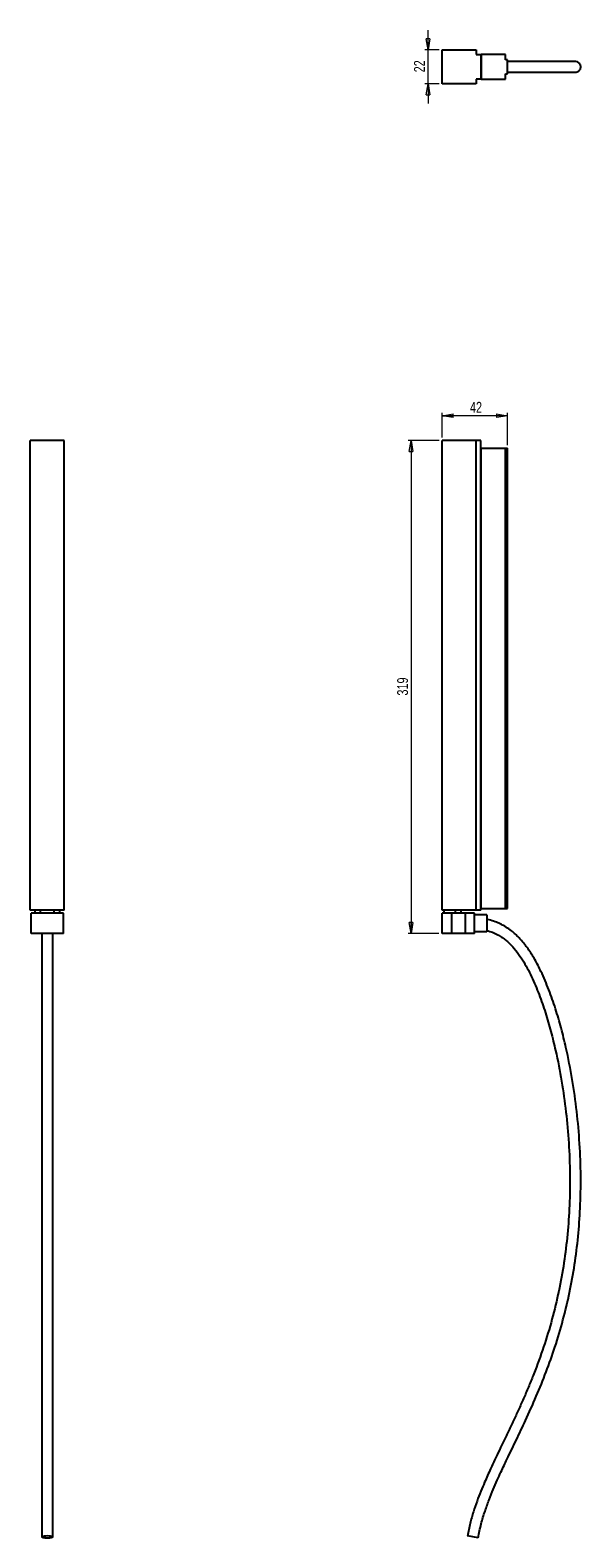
# Model space of a CAD drawing. Header units: millimetres. Extents: x 520 to 698, y 287 to 775.
import ezdxf

# ---------------------------------------------------------------- set-up
doc = ezdxf.new("R2010")
doc.units = ezdxf.units.MM
doc.styles.add('SLDTEXTSTYLE0', font='TXT', dxfattribs={"width": 0.75})
doc.dimstyles.new('SLDDIMSTYLE0', dxfattribs={"dimtxt": 3.5, "dimasz": 3.556, "dimexe": 0, "dimexo": 0.0625, "dimgap": 0.875, "dimtad": 1, "dimdec": 0, "dimlfac": 2, "dimrnd": 1e-09, "dimzin": 12, "dimdsep": 46, "dimtxsty": 'SLDTEXTSTYLE0', "dimblk1": 'CLOSED', "dimblk2": 'CLOSED', "dimsah": 1, "dimcen": 0.09, "dimadec": 0, "dimazin": 3, "dimtfac": 1, "dimtdec": 0, "dimtofl": 0, "dimtmove": 0, "dimatfit": 3, "dimldrblk": 'CLOSED', "dimfxl": 0, "dimfrac": 2, "dimtolj": 1, "dimtzin": 12, "dimarcsym": 0})
doc.dimstyles.new('SLDDIMSTYLE1', dxfattribs={"dimtxt": 3.5, "dimasz": 3.556, "dimexe": 0, "dimexo": 0.0625, "dimgap": 0.875, "dimtad": 1, "dimdec": 0, "dimlfac": 2, "dimrnd": 1e-09, "dimzin": 12, "dimdsep": 46, "dimtxsty": 'SLDTEXTSTYLE0', "dimblk1": 'CLOSED', "dimblk2": 'CLOSED', "dimsah": 1, "dimcen": 0.09, "dimadec": 0, "dimazin": 3, "dimtfac": 1, "dimtdec": 0, "dimtmove": 0, "dimatfit": 0, "dimldrblk": 'CLOSED', "dimfxl": 0, "dimfrac": 2, "dimtolj": 1, "dimtzin": 12, "dimarcsym": 0})

# ---------------------------------------------------------------- blocks, each defined once
blk = doc.blocks.new('_Closed')
at = {"color": 0, "linetype": 'ByBlock', "lineweight": -2}
for p, q in [((-1, 0.166667), (0, 0)), ((-1, 0.166667), (-1, -0.166667)), ((0, 0), (-1, -0.166667)), ((0, 0), (-1, 0))]:
    blk.add_line(p, q, dxfattribs=at)
blk = doc.blocks.new('_D')
at = {"color": 7, "linetype": 'Continuous', "lineweight": 0}
for p, q in [((652.59, 642.58), (642.55, 642.58)), ((643.55, 642.58), (643.55, 483.08)), ((652.55, 483.08), (642.55, 483.08))]:
    blk.add_line(p, q, dxfattribs=at)
at = {"color": 7, "linetype": 'Continuous', "lineweight": 18, "xscale": 3.556, "yscale": 3.556}
for p, rotation in [((643.55, 642.58, 0.06), 90.00000000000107), ((643.55, 483.08, 0.06), 270.0000000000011)]:
    blk.add_blockref('_Closed', p, dxfattribs=dict(at, rotation=rotation))
at = {"color": 7, "linetype": 'Continuous', "lineweight": 18, "insert": (639.04, 560.04), "char_height": 3.5, "attachment_point": 1, "rotation": 90, "style": 'SLDTEXTSTYLE0'}
blk.add_mtext('319', dxfattribs=at)
blk = doc.blocks.new('_D_1')
at = {"color": 7, "linetype": 'Continuous', "lineweight": 0}
for p, q in [((653.59, 643.58), (653.59, 651.58)), ((674.72, 650.58), (653.59, 650.58)), ((674.72, 641.08), (674.72, 651.58))]:
    blk.add_line(p, q, dxfattribs=at)
at = {"color": 7, "linetype": 'Continuous', "lineweight": 18, "xscale": 3.556, "yscale": 3.556, "rotation": 180.000000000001}
blk.add_blockref('_Closed', (653.59, 650.58, 0.06), dxfattribs=at)
at = {"color": 7, "linetype": 'Continuous', "lineweight": 18, "xscale": 3.556, "yscale": 3.556}
blk.add_blockref('_Closed', (674.72, 650.58, 0.06), dxfattribs=at)
at = {"color": 7, "linetype": 'Continuous', "lineweight": 18, "insert": (662.6, 655.09), "char_height": 3.5, "attachment_point": 1, "style": 'SLDTEXTSTYLE0'}
blk.add_mtext('42', dxfattribs=at)
blk = doc.blocks.new('_D_2')
at = {"color": 7, "linetype": 'Continuous', "lineweight": 0}
for p, q in [((649.02, 769.04), (649.02, 775.39)), ((652.59, 769.04), (648.02, 769.04)), ((649.02, 758.04), (649.02, 769.04)), ((652.59, 758.04), (648.02, 758.04)), ((649.02, 758.04), (649.02, 751.69))]:
    blk.add_line(p, q, dxfattribs=at)
at = {"color": 7, "linetype": 'Continuous', "lineweight": 18, "xscale": 3.556, "yscale": 3.556}
for p, rotation in [((649.02, 769.04, 102.88), 270.0000000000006), ((649.02, 758.04, 102.88), 90.00000000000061)]:
    blk.add_blockref('_Closed', p, dxfattribs=dict(at, rotation=rotation))
at = {"color": 7, "linetype": 'Continuous', "lineweight": 18, "insert": (644.51, 761.73), "char_height": 3.5, "attachment_point": 1, "rotation": 90, "style": 'SLDTEXTSTYLE0'}
blk.add_mtext('22', dxfattribs=at)

msp = doc.modelspace()

# ---------------------------------------------------------------- linework, layer by layer
at = {"color": 7, "linetype": 'Continuous', "lineweight": 25}
for p, q in [((653.55, 758.24), (653.55, 768.74)), ((653.55, 768.74), (653.59, 768.74)), ((653.59, 758.04), (653.59, 769.04)), ((653.59, 769.04), (664.59, 769.04)), ((664.59, 769.04), (664.59, 767.54)), ((664.59, 767.54), (666.09, 767.54)), ((666.09, 767.54), (666.09, 759.54)), ((666.22, 766.74), (666.09, 766.74)), ((666.22, 767.54), (666.22, 759.54)), ((674.07, 767.54), (666.22, 767.54)), ((674.07, 765.79), (674.07, 767.54)), ((674.72, 765.79), (674.07, 765.79)), ((674.07, 761.29), (674.72, 761.29)), ((674.07, 759.54), (674.07, 761.29)), ((674.72, 761.29), (674.72, 765.79)), ((653.59, 758.24), (653.55, 758.24)), ((664.59, 758.04), (653.59, 758.04)), ((666.09, 759.54), (664.59, 759.54)), ((664.59, 759.54), (664.59, 758.04)), ((666.09, 760.24), (666.22, 760.24)), ((666.22, 759.54), (674.07, 759.54)), ((520.29, 490.58), (520.29, 642.58)), ((531.29, 642.58), (520.29, 642.58)), ((531.29, 490.58), (531.29, 642.58)), ((653.59, 490.58), (653.59, 642.58)), ((664.59, 642.58), (653.59, 642.58)), ((664.59, 490.58), (664.59, 642.58)), ((666.09, 642.58), (664.59, 642.58)), ((666.09, 490.58), (666.09, 642.58)), ((666.22, 640.08), (674.07, 640.08)), ((666.22, 491.08), (666.22, 640.08)), ((674.07, 491.08), (674.07, 640.08)), ((674.07, 640.08), (674.72, 640.08)), ((674.72, 491.08), (674.72, 640.08)), ((531.29, 490.58), (520.29, 490.58)), ((520.59, 483.08), (520.59, 489.58)), ((531.09, 489.58), (520.59, 489.58)), ((521.84, 490.58), (521.84, 489.58)), ((529.84, 489.58), (529.84, 490.58)), ((531.09, 483.08), (531.09, 489.58)), ((653.55, 483.08), (653.55, 489.58)), ((656.75, 489.58), (653.55, 489.58)), ((664.59, 490.58), (653.59, 490.58)), ((654.3, 489.58), (654.3, 490.58)), ((656.75, 483.08), (656.75, 489.58)), ((661.14, 489.58), (656.75, 489.58)), ((657.9, 489.58), (657.9, 490.58)), ((659.7, 489.58), (659.7, 490.58)), ((661.14, 483.08), (661.14, 489.58)), ((664.05, 489.58), (661.14, 489.58)), ((664.05, 483.08), (664.05, 489.58)), ((668.05, 489.11), (664.05, 489.11)), ((666.09, 490.58), (664.59, 490.58)), ((666.22, 491.08), (674.07, 491.08)), ((668.05, 489.11), (668.05, 483.61)), ((674.07, 491.08), (674.72, 491.08)), ((531.09, 483.08), (520.59, 483.08)), ((656.75, 483.08), (653.55, 483.08)), ((661.14, 483.08), (656.75, 483.08)), ((664.05, 483.08), (661.14, 483.08)), ((668.05, 483.61), (664.05, 483.61)), ((665.23, 287.45), (661.78, 288.06))]:
    msp.add_line(p, q, dxfattribs=at)
at = {"color": 8, "linetype": 'Continuous', "lineweight": 25}
for p, q in [((666.22, 763.99), (666.09, 763.99)), ((666.22, 762.99), (666.09, 762.99)), ((523.64, 489.58), (523.64, 490.58)), ((528.04, 489.58), (528.04, 490.58))]:
    msp.add_line(p, q, dxfattribs=at)
at = {"color": 7, "linetype": 'Continuous', "lineweight": 25, "flags": 128}
msp.add_lwpolyline([(525.84, 288.06), (525.27, 288.04), (524.77, 287.99), (524.38, 287.92), (524.14, 287.83), (524.1, 287.73), (524.24, 287.63), (524.55, 287.55), (525.01, 287.49), (525.55, 287.45), (526.13, 287.45), (526.67, 287.49), (527.13, 287.55), (527.44, 287.63), (527.58, 287.73), (527.54, 287.83), (527.31, 287.92), (526.91, 287.99), (526.41, 288.04), (525.84, 288.06)], dxfattribs=at)
at = {"color": 7, "linetype": 'Continuous', "lineweight": 25}
for points, knots in [([(696.69, 765.24), (696.68, 765.24), (696.65, 765.24), (696.36, 765.24), (695.94, 765.24), (695.44, 765.24), (694.89, 765.24), (694.35, 765.24), (693.81, 765.24), (693.3, 765.24), (692.81, 765.24), (692.3, 765.24), (691.76, 765.24), (691.15, 765.24), (690.45, 765.24), (689.48, 765.24), (688.17, 765.24), (686.45, 765.24), (684.48, 765.24), (682.46, 765.24), (680.47, 765.24), (678.64, 765.24), (676.95, 765.24), (675.64, 765.24), (674.97, 765.24), (674.72, 765.24)], [0, 0, 0, 0, 0.070605, 0.142906, 0.208274, 0.26676, 0.317628, 0.362154, 0.400546, 0.433025, 0.464289, 0.491167, 0.520206, 0.55139, 0.584503, 0.619291, 0.680105, 0.740886, 0.801032, 0.861071, 0.900179, 0.93667, 0.970514, 0.989059, 1, 1, 1, 1]), ([(674.72, 761.74), (675.05, 761.74), (676.2, 761.74), (677.85, 761.74), (679.61, 761.74), (681.04, 761.74), (682.61, 761.74), (684.29, 761.74), (686.07, 761.74), (687.66, 761.74), (688.91, 761.74), (689.89, 761.74), (690.7, 761.74), (691.52, 761.74), (692.35, 761.74), (693.19, 761.74), (694, 761.74), (694.81, 761.74), (695.55, 761.74), (696.17, 761.74), (696.57, 761.74), (696.75, 761.74), (696.7, 761.74), (696.7, 761.74)], [0, 0, 0, 0, 0.014911, 0.050707, 0.084212, 0.114716, 0.141417, 0.193486, 0.24715, 0.301532, 0.355743, 0.389965, 0.42508, 0.464561, 0.508779, 0.557961, 0.612295, 0.671919, 0.743715, 0.822041, 0.906818, 0.99784, 1, 1, 1, 1]), ([(696.53, 761.74), (696.81, 761.77), (697.31, 761.82), (697.86, 762.17), (698.16, 762.5), (698.3, 762.78), (698.37, 762.95), (698.4, 763.07), (698.41, 763.13), (698.42, 763.16), (698.43, 763.19), (698.43, 763.21), (698.43, 763.24), (698.44, 763.27), (698.44, 763.32), (698.45, 763.38), (698.45, 763.55), (698.43, 763.78), (698.34, 764.11), (698.13, 764.48), (697.79, 764.84), (697.25, 765.16), (696.78, 765.21), (696.53, 765.24)], [0, 0, 0, 0, 0.160011, 0.288725, 0.385892, 0.438214, 0.473171, 0.484298, 0.488345, 0.491451, 0.493755, 0.494704, 0.495614, 0.497618, 0.500085, 0.506889, 0.516549, 0.564305, 0.641805, 0.710477, 0.793065, 0.88968, 1, 1, 1, 1]), ([(524.09, 483.08), (524.09, 482.96), (524.09, 482.55), (524.09, 481.77), (524.09, 480.81), (524.09, 479.31), (524.09, 477), (524.09, 473.74), (524.09, 469.58), (524.09, 464.6), (524.09, 458.84), (524.09, 452.95), (524.09, 446.71), (524.09, 440.21), (524.09, 433.63), (524.09, 427.36), (524.09, 421.15), (524.09, 414.66), (524.09, 407.67), (524.09, 399.54), (524.09, 390.5), (524.09, 380.77), (524.09, 371.25), (524.09, 362), (524.09, 353.08), (524.09, 346.08), (524.09, 340.86), (524.09, 337.18), (524.09, 333.28), (524.09, 328.97), (524.09, 324.18), (524.09, 319.59), (524.09, 315.26), (524.09, 311.28), (524.09, 307.1), (524.09, 302.68), (524.09, 298.01), (524.09, 293.03), (524.09, 289.54), (524.09, 287.75)], [0, 0, 0, 0, 0.003062, 0.01096, 0.017294, 0.023436, 0.04083, 0.059802, 0.079351, 0.108771, 0.138501, 0.168198, 0.198031, 0.232117, 0.264885, 0.295134, 0.324182, 0.355689, 0.389748, 0.426036, 0.473852, 0.521279, 0.568039, 0.613915, 0.658731, 0.702409, 0.721251, 0.739861, 0.759926, 0.782805, 0.808387, 0.836545, 0.856881, 0.878257, 0.900624, 0.923943, 0.948205, 0.973485, 1, 1, 1, 1]), ([(527.59, 287.75), (527.59, 289.23), (527.59, 292.05), (527.59, 296.03), (527.59, 299.63), (527.59, 302.87), (527.59, 305.77), (527.59, 308.34), (527.59, 310.6), (527.59, 313.94), (527.59, 318.53), (527.59, 324.9), (527.59, 331.81), (527.59, 339.26), (527.59, 347.01), (527.59, 355.08), (527.59, 363.46), (527.59, 371.93), (527.59, 380.38), (527.59, 387.95), (527.59, 394.62), (527.59, 400.44), (527.59, 406.29), (527.59, 412.29), (527.59, 418.55), (527.59, 425.14), (527.59, 431.99), (527.59, 438.9), (527.59, 445.65), (527.59, 452.05), (527.59, 458.02), (527.59, 462.6), (527.59, 466.09), (527.59, 468.76), (527.59, 471.7), (527.59, 474.77), (527.59, 477.44), (527.59, 479.62), (527.59, 481.31), (527.59, 482.48), (527.59, 482.99), (527.59, 483.08)], [0, 0, 0, 0, 0.0218372, 0.041929, 0.0604022, 0.0772958, 0.0926003, 0.106282, 0.1183023, 0.1286683, 0.160085, 0.1923364, 0.2314408, 0.2705904, 0.3097285, 0.3516956, 0.3936797, 0.4357237, 0.477388, 0.5179628, 0.5462386, 0.5745166, 0.6027353, 0.6312922, 0.6617199, 0.6939264, 0.7276019, 0.7621687, 0.7957662, 0.8277922, 0.8580033, 0.886175, 0.8982332, 0.9124578, 0.9284035, 0.9455726, 0.9634425, 0.9747695, 0.986154, 0.9976164, 1, 1, 1, 1]), ([(668.05, 484), (668.67, 483.82), (669.89, 483.48), (671.47, 482.73), (672.8, 481.93), (673.92, 481.11), (674.97, 480.22), (676.33, 478.88), (677.92, 476.98), (679.62, 474.48), (681.16, 471.82), (683.02, 468.11), (685.02, 463.29), (687.07, 457.34), (688.82, 451.3), (690.63, 443.94), (692.32, 435.27), (693.73, 425.27), (694.64, 415.22), (695.03, 405.15), (694.88, 395.31), (694.23, 385.73), (693.08, 376.43), (691.41, 367.24), (689.22, 358.16), (686.51, 349.24), (683.91, 342.12), (681.73, 336.71), (680.14, 332.99), (678.53, 329.37), (676.93, 325.92), (675.35, 322.58), (673.88, 319.52), (672.43, 316.49), (670.9, 313.3), (669.16, 309.59), (667.53, 305.95), (666.08, 302.47), (664.84, 299.26), (663.66, 295.8), (662.58, 292.05), (662.05, 289.41), (661.78, 288.06)], [0, 0, 0, 0, 0.009275, 0.017978, 0.024929, 0.031335, 0.037871, 0.044581, 0.05859, 0.0731, 0.087808, 0.102503, 0.132399, 0.162247, 0.19235, 0.222329, 0.270495, 0.318535, 0.366583, 0.414591, 0.462485, 0.507161, 0.551715, 0.596231, 0.640654, 0.685043, 0.729388, 0.7489, 0.768375, 0.787278, 0.805411, 0.822788, 0.839983, 0.854019, 0.87084, 0.890389, 0.912602, 0.927905, 0.944247, 0.961662, 0.980208, 1, 1, 1, 1]), ([(665.23, 287.45), (665.54, 288.97), (666.13, 291.89), (667.4, 296), (668.74, 299.7), (670.09, 303.01), (671.37, 305.96), (672.54, 308.55), (673.6, 310.81), (675.24, 314.28), (677.58, 319.12), (680.81, 325.89), (684.1, 333.23), (687.31, 341.14), (690.23, 349.37), (692.78, 357.94), (694.9, 366.85), (696.53, 375.86), (697.66, 384.96), (698.35, 394.54), (698.54, 404.57), (698.16, 415.03), (697.24, 425.47), (695.78, 435.84), (694.01, 444.84), (692.14, 452.46), (690.31, 458.72), (688.18, 464.86), (685.94, 470.16), (683.67, 474.57), (681.5, 478.04), (679.57, 480.5), (678.06, 482.1), (676.95, 483.15), (675.56, 484.28), (674.01, 485.31), (672.36, 486.19), (670.66, 486.89), (669.2, 487.37), (668.3, 487.54), (668.05, 487.59)], [0, 0, 0, 0, 0.021554, 0.041375, 0.059575, 0.07616, 0.091067, 0.104235, 0.115602, 0.125639, 0.157555, 0.19031, 0.229794, 0.269256, 0.308735, 0.351024, 0.393372, 0.435731, 0.478186, 0.520649, 0.569031, 0.617422, 0.665872, 0.714398, 0.762828, 0.793143, 0.823276, 0.853436, 0.883265, 0.903062, 0.922324, 0.940033, 0.94631, 0.952899, 0.961168, 0.971134, 0.978737, 0.987164, 0.996517, 1, 1, 1, 1])]:
    msp.add_open_spline(points, degree=3, knots=knots, dxfattribs=at)

# ---------------------------------------------------------------- dimensions: what is measured, and where the dimension line sits
at = {"color": 7, "linetype": 'Continuous', "lineweight": 18}
for base, p1, p2, angle, dimstyle, picture, middle in [((649.02, 769.04), (653.59, 758.04), (653.59, 769.04), 90, 'SLDDIMSTYLE1', '_D_2', (649.02, 764.31)), ((653.59, 650.58), (674.72, 640.08), (653.59, 642.58), 0, 'SLDDIMSTYLE0', '_D_1', (665.18, 650.58)), ((643.55, 483.08), (653.59, 642.58), (653.55, 483.08), 90, 'SLDDIMSTYLE0', '_D', (643.55, 563.92))]:
    dim = msp.add_linear_dim(base=base, p1=p1, p2=p2, angle=angle, dimstyle=dimstyle, dxfattribs=at)
    dim.commit()
    dim.dimension.update_dxf_attribs({"geometry": picture, "text_midpoint": middle, "dimtype": 160})

doc.saveas('drawing.dxf')
